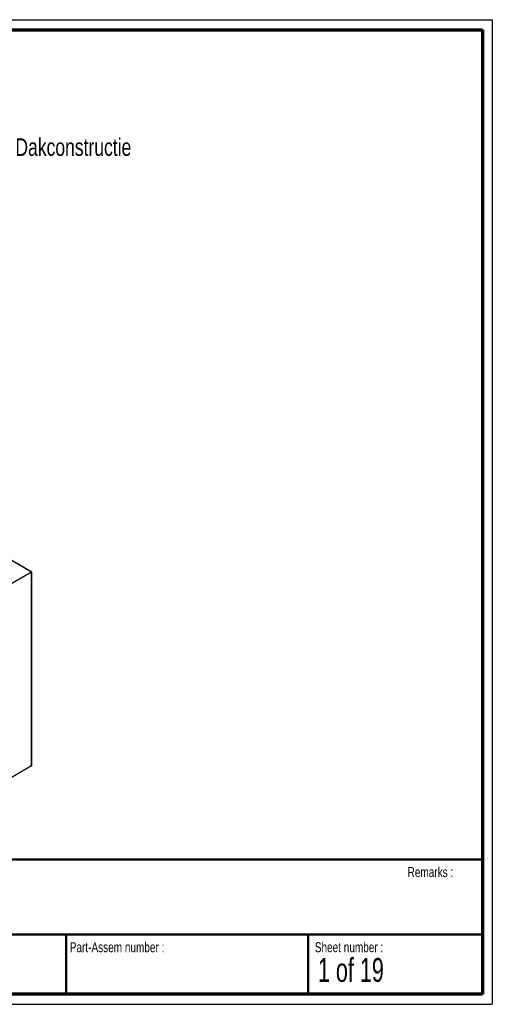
# Model space of a CAD drawing. Header units: millimetres. Extents: x 7 to 291, y 7 to 204.
# Tile 3 of 3: x 196 to 291, y 7 to 204. Entities that reach past the tile are written whole.
import ezdxf

# ---------------------------------------------------------------- set-up
doc = ezdxf.new("R2010")
doc.units = ezdxf.units.MM
for name, color, linetype in [('LAYER1', 7, 'Continuous'), ('LAYER2', 7, 'Continuous'), ('LOGO', 7, 'Continuous')]:
    doc.layers.add(name, color=color, linetype=linetype)
doc.styles.add('SLDTEXTSTYLE1', font='TXT', dxfattribs={"width": 0.75})
doc.styles.add('SLDTEXTSTYLE3', font='TXT', dxfattribs={"width": 0.678571})

# ---------------------------------------------------------------- blocks, each defined once
blk = doc.blocks.new('SW_NOTE_0_1')
at = {"layer": 'LOGO', "color": 0, "insert": (0.58, 1.77), "char_height": 3.5, "attachment_point": 1, "style": 'SLDTEXTSTYLE1'}
blk.add_mtext('Dakconstructie', dxfattribs=at)
blk = doc.blocks.new('SW_NOTE_0_2')
at = {"layer": 'LOGO', "color": 0, "insert": (0.58, 1.77), "char_height": 3.5, "attachment_point": 1, "style": 'SLDTEXTSTYLE1'}
blk.add_mtext('Dakconstructie', dxfattribs=at)

msp = doc.modelspace()

# ---------------------------------------------------------------- linework, layer by layer
at = {"color": 7, "linetype": 'Continuous', "lineweight": 25}
for p, q in [((198.32, 93.27), (178.71, 104.59)), ((198.29, 93.25), (187.82, 87.21)), ((198.29, 54.47), (198.29, 93.25)), ((198.32, 54.53), (198.32, 93.27)), ((198.29, 54.47), (187.82, 48.43))]:
    msp.add_line(p, q, dxfattribs=at)
at = {"color": 8, "linetype": 'Continuous', "lineweight": 25}
msp.add_line((198.29, 93.25), (178.71, 104.56), dxfattribs=at)
at = {"color": 7, "linetype": 'Continuous', "lineweight": 25, "flags": 128}
msp.add_lwpolyline([(198.29, 93.25), (198.3, 93.26), (198.31, 93.27), (198.32, 93.27), (198.32, 93.27), (198.32, 93.27)], dxfattribs=at)
at = {"color": 7, "linetype": 'Continuous', "lineweight": 25}
for centre, major_axis, ratio, start_param, end_param in [((198.22, 93.21), (0.1, 0.058), 0.00007, 0.000041, 0.785358), ((198.22, 54.59), (-0.071, 0.122), 0.577335, 3.141552, 3.92695), ((198.22, 54.59), (-0.071, 0.122), 0.577335, 3.141552, 3.92695)]:
    msp.add_ellipse(centre, major_axis=major_axis, ratio=ratio, start_param=start_param, end_param=end_param, dxfattribs=at)
at = {"layer": 'LAYER1', "lineweight": 50}
for p, q in [((8.57, 35.78), (288.57, 35.78)), ((8.57, 20.78), (288.57, 20.78)), ((205.22, 8.78), (205.22, 20.78)), ((253.65, 8.78), (253.65, 20.78))]:
    msp.add_line(p, q, dxfattribs=at)
at = {"layer": 'LAYER2', "lineweight": 70}
for p, q in [((8.57, 201.78), (288.57, 201.78)), ((288.57, 201.78), (288.57, 8.78)), ((288.57, 8.78), (8.57, 8.78))]:
    msp.add_line(p, q, dxfattribs=at)
at = {"layer": 'LOGO'}
for p, q in [((6.57, 203.78), (290.57, 203.78)), ((290.57, 203.78), (290.57, 6.78)), ((6.57, 6.78), (290.57, 6.78))]:
    msp.add_line(p, q, dxfattribs=at)

# ---------------------------------------------------------------- block references
for name in ['SW_NOTE_0_1', 'SW_NOTE_0_2']:
    msp.add_blockref(name, (194.46, 178.27), dxfattribs=at)

# ---------------------------------------------------------------- texts
at = {"layer": 'LOGO', "attachment_point": 1}
for s, insert, char_height, style in [('Remarks :', (273.6, 34.24), 2, 'SLDTEXTSTYLE1'), ('Part-Assem number :', (205.93, 19.21), 2, 'SLDTEXTSTYLE1'), ('Sheet number :', (255.01, 19.21), 2, 'SLDTEXTSTYLE1'), ('1 of 19', (255.63, 16.04), 4.763, 'SLDTEXTSTYLE3')]:
    msp.add_mtext(s, dxfattribs=dict(at, insert=insert, char_height=char_height, style=style))

doc.saveas('drawing.dxf')
